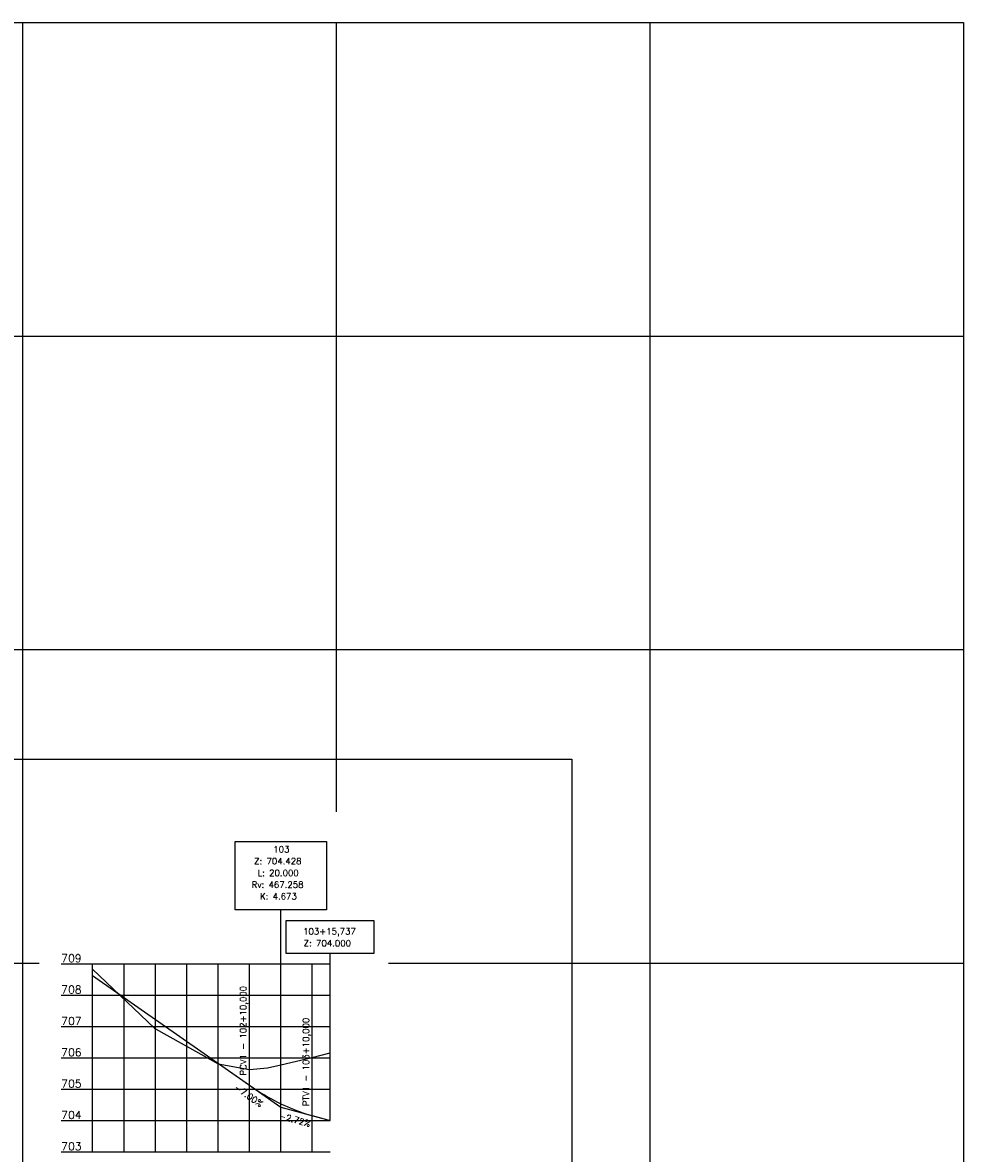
# Model space of a CAD drawing. Header units: millimetres. Extents: x 198958 to 201093, y 8706297 to 8708300.
# Tile 22 of 28: x 199600 to 199900, y 8707939 to 8708300. Entities that reach past the tile are written whole.
import ezdxf

# ---------------------------------------------------------------- set-up
doc = ezdxf.new("R2010")
doc.units = ezdxf.units.MM
doc.header["$LTSCALE"] = 5
doc.linetypes.add('CONTINUO', pattern=[0])
for name, color, linetype in [('MALHA', 9, 'Continuous'), ('Perfil', 7, 'CONTINUO'), ('Vp', 2, 'Continuous')]:
    doc.layers.add(name, color=color, linetype=linetype)
doc.styles.add('SIMPLEX', font='simplex', dxfattribs={"height": 0.2})

msp = doc.modelspace()

# ---------------------------------------------------------------- linework, layer by layer
at = {"layer": 'MALHA'}
for p, q in [((199000, 8708300), (199900, 8708300)), ((199000, 8708300), (199900, 8708300)), ((199600, 8708300), (199600, 8706900)), ((199600, 8708300), (199600, 8706900)), ((199700, 8708300), (199700, 8708048.26)), ((199800, 8708300), (199800, 8706900)), ((199800, 8708300), (199800, 8706900)), ((199900, 8708300), (199900, 8706900)), ((199900, 8708300), (199900, 8706900)), ((199000, 8708200), (199900, 8708200)), ((199000, 8708200), (199900, 8708200)), ((199000, 8708100), (199900, 8708100)), ((199000, 8708100), (199900, 8708100)), ((199000, 8708000), (199605.243, 8708000)), ((199716.718, 8708000), (199900, 8708000))]:
    msp.add_line(p, q, dxfattribs=at)
at = {"layer": 'Perfil', "color": 3, "linetype": 'CONTINUO', "flags": 128}
for points in [[(199667.736, 8708038.789), (199696.923, 8708038.789), (199696.923, 8708017.039), (199667.736, 8708017.039)], [(199684.094, 8708013.552), (199712.039, 8708013.552), (199712.039, 8708003.052), (199684.094, 8708003.052)]]:
    msp.add_lwpolyline(points, close=True, dxfattribs=at)
for points in [[(199682.33, 8707954.103), (199682.33, 8708017.039)], [(199698.067, 8707949.823), (199698.067, 8708003.052)]]:
    msp.add_lwpolyline(points, dxfattribs=at)
at = {"layer": 'Perfil', "color": 4, "linetype": 'CONTINUO', "flags": 128}
for points in [[(199612.33, 8707999.823), (199622.33, 8707999.823)], [(199622.33, 8707939.823), (199622.33, 8707999.823)], [(199612.33, 8707989.823), (199622.33, 8707989.823)], [(199612.33, 8707979.823), (199622.33, 8707979.823)], [(199612.33, 8707969.823), (199622.33, 8707969.823)], [(199612.33, 8707959.823), (199622.33, 8707959.823)], [(199612.33, 8707949.823), (199622.33, 8707949.823)], [(199612.33, 8707939.823), (199622.33, 8707939.823)], [(199622.33, 8707939.823), (199698.067, 8707939.823)]]:
    msp.add_lwpolyline(points, dxfattribs=at)
at = {"layer": 'Perfil', "color": 7, "linetype": 'CONTINUO', "flags": 128}
for points in [[(199622.33, 8707999.823), (199698.067, 8707999.823)], [(199622.33, 8707939.823), (199622.33, 8707999.823)], [(199632.33, 8707939.823), (199632.33, 8707999.823)], [(199642.33, 8707939.823), (199642.33, 8707999.823)], [(199652.33, 8707939.823), (199652.33, 8707999.823)], [(199662.33, 8707939.823), (199662.33, 8707999.823)], [(199672.33, 8707939.823), (199672.33, 8707999.823)], [(199682.33, 8707939.823), (199682.33, 8707999.823)], [(199692.33, 8707939.823), (199692.33, 8707999.823)], [(199622.33, 8707989.823), (199698.067, 8707989.823)], [(199622.33, 8707979.823), (199698.067, 8707979.823)], [(199622.33, 8707969.823), (199698.067, 8707969.823)], [(199622.33, 8707959.823), (199698.067, 8707959.823)], [(199622.33, 8707949.823), (199698.067, 8707949.823)]]:
    msp.add_lwpolyline(points, dxfattribs=at)
at = {"layer": 'Perfil', "color": 20, "linetype": 'CONTINUO', "flags": 128}
msp.add_lwpolyline([(199622.33, 8707998.103), (199642.081, 8707979.233), (199642.33, 8707979.069), (199662.33, 8707967.921), (199672.33, 8707966.057), (199678.067, 8707966.618), (199682.33, 8707967.528), (199692.33, 8707969.948), (199698.067, 8707971.356)], dxfattribs=at)
at = {"layer": 'Perfil', "color": 104, "linetype": 'CONTINUO', "flags": 128}
for points in [[(199622.33, 8707996.103), (199672.33, 8707961.103)], [(199672.33, 8707961.103), (199673.33, 8707960.414), (199674.33, 8707959.746), (199675.33, 8707959.099), (199676.33, 8707958.474), (199677.33, 8707957.87), (199678.33, 8707957.288), (199679.33, 8707956.727), (199680.33, 8707956.188), (199681.33, 8707955.67), (199682.33, 8707955.173), (199683.33, 8707954.698), (199684.33, 8707954.244), (199685.33, 8707953.811), (199686.33, 8707953.4), (199687.33, 8707953.01), (199688.33, 8707952.642), (199689.33, 8707952.295), (199690.33, 8707951.97), (199691.33, 8707951.666), (199692.33, 8707951.383)], [(199692.33, 8707951.383), (199698.067, 8707949.823)]]:
    msp.add_lwpolyline(points, dxfattribs=at)
at = {"layer": 'Perfil', "color": 174, "linetype": 'CONTINUO', "flags": 128}
for points in [[(199672.33, 8707961.103), (199672.33, 8707995.603)], [(199692.33, 8707951.383), (199692.33, 8707985.597)]]:
    msp.add_lwpolyline(points, dxfattribs=at)
at = {"layer": 'Perfil', "color": 101, "linetype": 'CONTINUO', "flags": 128}
msp.add_lwpolyline([(199665.945, 8707965.572), (199682.33, 8707954.103), (199698.067, 8707949.823)], dxfattribs=at)
at = {"layer": 'Vp'}
msp.add_lwpolyline([(199147.166, 8708065.042), (199775.174, 8708065.042), (199775.174, 8707511.042), (199147.166, 8707511.042)], close=True, dxfattribs=at)

# ---------------------------------------------------------------- texts
at = {"layer": 'Perfil', "color": 2, "style": 'SIMPLEX'}
for s, height, p in [('103', 2, (199679.943, 8708035.289, 704.428)), ('Z: 704.428', 2, (199673.834, 8708031.539, 704.428)), ('L: 20.000', 2, (199674.932, 8708027.789, 704.428)), ('Rv: 467.258', 2, (199673.023, 8708024.039, 704.428)), ('K: 4.673', 2, (199675.696, 8708020.289, 704.428)), ('103+15,737', 2, (199689.452, 8708009.123, 704)), ('Z: 704.000', 2, (199689.643, 8708005.373, 704)), ('709', 2.5, (199612.33, 8708000.323)), ('708', 2.5, (199612.33, 8707990.323)), ('707', 2.5, (199612.33, 8707980.323)), ('706', 2.5, (199612.33, 8707970.323)), ('705', 2.5, (199612.33, 8707960.323)), ('704', 2.5, (199612.33, 8707950.323)), ('703', 2.5, (199612.33, 8707940.323))]:
    msp.add_text(s, height=height, dxfattribs=at).set_placement(p)
for s, rotation, p in [('PCV1 - 102+10,000', 90, (199671.33, 8707964.103)), ('PTV1 - 103+10,000', 90, (199691.33, 8707954.383)), ('-7.00%', 325.00798, (199667.324, 8707959.855)), ('-2.72%', 344.78525, (199681.603, 8707950.438))]:
    msp.add_text(s, height=2, rotation=rotation, dxfattribs=at).set_placement(p)

doc.saveas('drawing.dxf')
